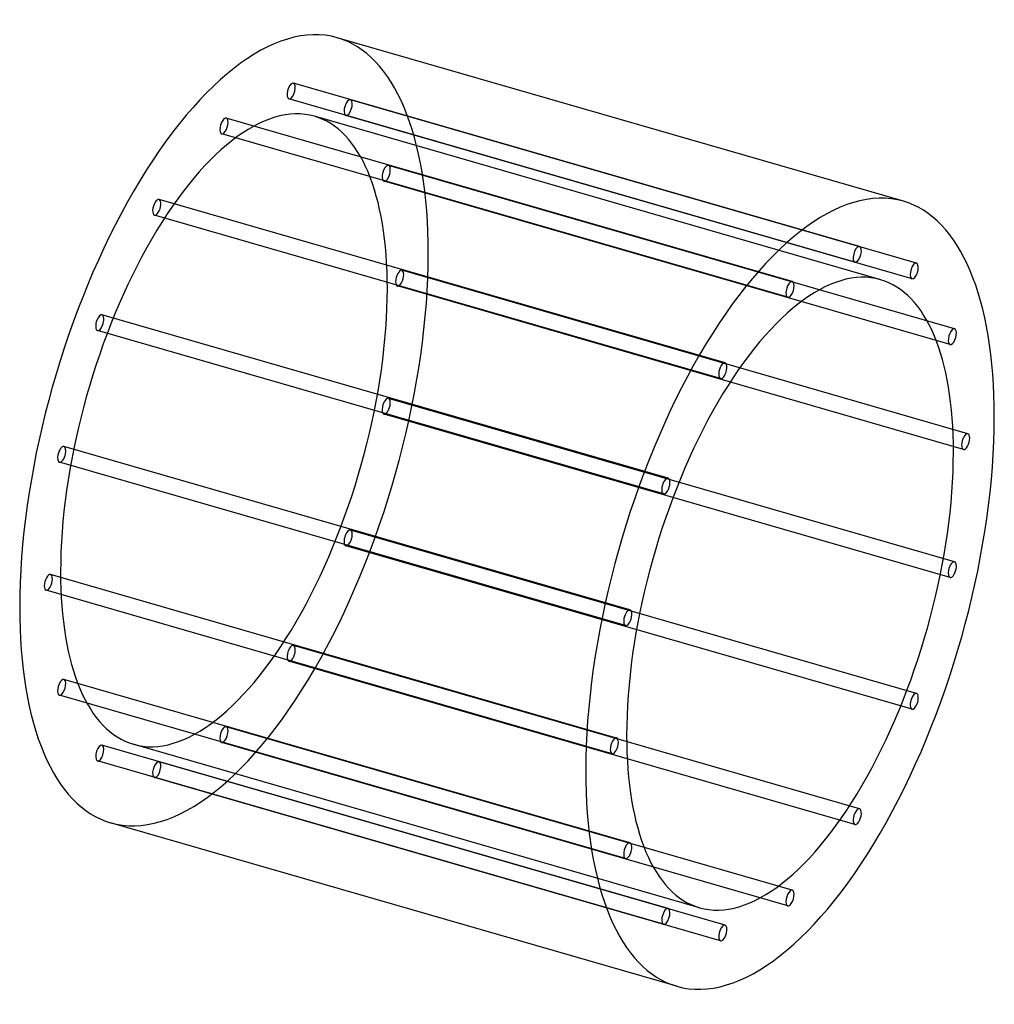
# Model space of a CAD drawing. Header units: millimetres. Extents: x -596 to 596, y -603 to 603.
import ezdxf

# ---------------------------------------------------------------- set-up
doc = ezdxf.new("R2010")
doc.units = ezdxf.units.MM
doc.layers.add('HIDDEN', color=7, linetype='Continuous')
doc.layers.add('THICK', color=7, linetype='Continuous')

msp = doc.modelspace()

# ---------------------------------------------------------------- linework, layer by layer
at = {"layer": 'HIDDEN'}
for p, q in [((431.5, 324.9), (-261.4, 524.9)), ((425.9, 305.7), (-266.9, 505.7)), ((501.2, 304.6), (-191.6, 504.6)), ((457.4, 284.3), (-235.5, 484.3)), ((495.7, 285.4), (-197.2, 485.4)), ((349.2, 282), (-343.6, 482)), ((343.6, 262.8), (-349.2, 462.8)), ((547.8, 224.1), (-145, 424.1)), ((542.3, 204.9), (-150.5, 404.9)), ((266.9, 182.4), (-425.9, 382.4)), ((261.4, 163.2), (-431.5, 363.2)), ((564.2, 95.8), (-128.6, 295.8)), ((558.6, 76.6), (-134.2, 276.6)), ((197.2, 41.3), (-495.7, 241.3)), ((191.6, 22.1), (-501.2, 222.1)), ((547.8, -60.9), (-145, 139.1)), ((542.3, -80.1), (-150.5, 119.9)), ((150.5, -119.9), (-542.3, 80.1)), ((145, -139.1), (-547.8, 60.9)), ((501.2, -222.1), (-191.6, -22.1)), ((495.7, -241.3), (-197.2, -41.3)), ((134.2, -276.6), (-558.6, -76.6)), ((128.6, -295.8), (-564.2, -95.8)), ((431.5, -363.2), (-261.4, -163.2)), ((425.9, -382.4), (-266.9, -182.4)), ((150.5, -404.9), (-542.3, -204.9)), ((145, -424.1), (-547.8, -224.1)), ((349.2, -462.8), (-343.6, -262.8)), ((197.2, -485.4), (-495.7, -285.4)), ((235.5, -484.3), (-457.4, -284.3)), ((343.6, -482), (-349.2, -282)), ((191.6, -504.6), (-501.2, -304.6)), ((266.9, -505.7), (-425.9, -305.7)), ((261.4, -524.9), (-431.5, -324.9))]:
    msp.add_line(p, q, dxfattribs=at)
for centre, major_axis, start_param, end_param in [((-346.4, 100), (138.7, 480.4), -0.982794, 0), ((-264.1, 515.3), (-2.77, -9.61), -2.946289, 0.000007), ((-264.1, 515.3), (-2.77, -9.61), 0.195304, 3.141599), ((-264.1, 515.3), (-2.77, -9.61), -3.141586, -2.946289), ((-346.4, 100), (-110.9, -384.3), -3.141593, -0.982794), ((-264.1, 515.3), (-2.77, -9.61), 0.000007, 0.195304), ((-194.4, 495), (-2.77, -9.61), -3.141586, -0.197396), ((-194.4, 495), (-2.77, -9.61), 0.000007, 2.944197), ((-194.4, 495), (-2.77, -9.61), 2.944197, 3.141599), ((-346.4, 472.4), (-2.77, -9.61), -3.141586, -2.55359), ((-346.4, 100), (-110.9, -384.3), 2.158799, 3.141593), ((-194.4, 495), (-2.77, -9.61), -0.197396, 0.000007), ((-346.4, 472.4), (-2.77, -9.61), -2.55359, 0.000007), ((-346.4, 472.4), (-2.77, -9.61), 0.588003, 3.141599), ((-346.4, 472.4), (-2.77, -9.61), 0.000007, 0.588003), ((-147.8, 414.5), (-2.77, -9.61), -3.141586, -0.590095), ((-147.8, 414.5), (-2.77, -9.61), 0.000007, 2.551498), ((-147.8, 414.5), (-2.77, -9.61), 2.551498, 3.141599), ((-147.8, 414.5), (-2.77, -9.61), -0.590095, 0.000007), ((-428.7, 372.8), (-2.77, -9.61), -2.160891, 0.000007), ((-428.7, 372.8), (-2.77, -9.61), -3.141586, -2.160891), ((-428.7, 372.8), (-2.77, -9.61), 0.980702, 3.141599), ((-428.7, 372.8), (-2.77, -9.61), 0.000007, 0.980702), ((-346.4, 100), (138.7, 480.4), -3.141593, -0.982794), ((-131.4, 286.2), (-2.77, -9.61), -3.141586, -0.982794), ((-131.4, 286.2), (-2.77, -9.61), 0.000007, 2.158799), ((-131.4, 286.2), (-2.77, -9.61), 2.158799, 3.141599), ((-131.4, 286.2), (-2.77, -9.61), -0.982794, 0.000007), ((-346.4, 100), (-110.9, -384.3), 0, 2.158799), ((-498.4, 231.7), (-2.77, -9.61), -3.141586, -1.768192), ((-498.4, 231.7), (-2.77, -9.61), 1.373401, 3.141599), ((-498.4, 231.7), (-2.77, -9.61), -1.768192, 0.000007), ((-498.4, 231.7), (-2.77, -9.61), 0.000007, 1.373401), ((-147.8, 129.5), (-2.77, -9.61), -3.141586, -1.375493), ((-147.8, 129.5), (-2.77, -9.61), 1.7661, 3.141599), ((-147.8, 129.5), (-2.77, -9.61), -1.375493, 0.000007), ((-147.8, 129.5), (-2.77, -9.61), 0.000007, 1.7661), ((-545, 70.5), (-2.77, -9.61), -3.141586, -1.375493), ((-545, 70.5), (-2.77, -9.61), 1.7661, 3.141599), ((-545, 70.5), (-2.77, -9.61), -1.375493, 0.000007), ((-545, 70.5), (-2.77, -9.61), 0.000007, 1.7661), ((-194.4, -31.7), (-2.77, -9.61), -3.141586, -1.768192), ((-194.4, -31.7), (-2.77, -9.61), 1.373401, 3.141599), ((-194.4, -31.7), (-2.77, -9.61), -1.768192, 0.000007), ((-194.4, -31.7), (-2.77, -9.61), 0.000007, 1.373401), ((-561.4, -86.2), (-2.77, -9.61), -3.141586, -0.982794), ((-561.4, -86.2), (-2.77, -9.61), 0.000007, 2.158799), ((-561.4, -86.2), (-2.77, -9.61), 2.158799, 3.141599), ((-346.4, 100), (-110.9, -384.3), -0.982794, 0), ((-561.4, -86.2), (-2.77, -9.61), -0.982794, 0.000007), ((-264.1, -172.8), (-2.77, -9.61), -2.160891, 0.000007), ((-264.1, -172.8), (-2.77, -9.61), -3.141586, -2.160891), ((-264.1, -172.8), (-2.77, -9.61), 0.980702, 3.141599), ((-264.1, -172.8), (-2.77, -9.61), 0.000007, 0.980702), ((-545, -214.5), (-2.77, -9.61), -3.141586, -0.590095), ((-545, -214.5), (-2.77, -9.61), 0.000007, 2.551498), ((-545, -214.5), (-2.77, -9.61), 2.551498, 3.141599), ((-545, -214.5), (-2.77, -9.61), -0.590095, 0.000007), ((-346.4, -272.4), (-2.77, -9.61), -2.55359, 0.000007), ((-346.4, -272.4), (-2.77, -9.61), -3.141586, -2.55359), ((-346.4, -272.4), (-2.77, -9.61), 0.588003, 3.141599), ((-498.4, -295), (-2.77, -9.61), -3.141586, -0.197396), ((-498.4, -295), (-2.77, -9.61), 0.000007, 2.944197), ((-498.4, -295), (-2.77, -9.61), 2.944197, 3.141599), ((-346.4, -272.4), (-2.77, -9.61), 0.000007, 0.588003), ((-498.4, -295), (-2.77, -9.61), -0.197396, 0.000007), ((-428.7, -315.3), (-2.77, -9.61), -2.946289, 0.000007), ((-428.7, -315.3), (-2.77, -9.61), 0.195304, 3.141599), ((-428.7, -315.3), (-2.77, -9.61), -3.141586, -2.946289), ((-428.7, -315.3), (-2.77, -9.61), 0.000007, 0.195304)]:
    msp.add_ellipse(centre, major_axis=major_axis, ratio=0.433013, start_param=start_param, end_param=end_param, dxfattribs=at)
at = {"layer": 'THICK'}
for p, q in [((485.1, 380.4), (-207.7, 580.4)), ((207.7, -580.4), (-485.1, -380.4))]:
    msp.add_line(p, q, dxfattribs=at)
for centre, major_axis, start_param, end_param in [((-346.4, 100), (138.7, 480.4), 0, 2.158799), ((346.4, -100), (-138.7, -480.4), -3.141593, -0.982794), ((346.4, -100), (-138.7, -480.4), 2.158799, 3.141593), ((428.7, 315.3), (2.77, 9.61), 0.195304, 3.141599), ((428.7, 315.3), (2.77, 9.61), -2.946289, 0.000007), ((428.7, 315.3), (2.77, 9.61), 0.000007, 0.195304), ((346.4, -100), (110.9, 384.3), 0, 2.158799), ((428.7, 315.3), (2.77, 9.61), -3.141586, -2.946289), ((498.4, 295), (2.77, 9.61), 0.000007, 2.944197), ((498.4, 295), (2.77, 9.61), -3.141586, -0.197396), ((498.4, 295), (2.77, 9.61), -0.197396, 0.000007), ((346.4, 272.4), (2.77, 9.61), 0.588003, 3.141599), ((346.4, 272.4), (2.77, 9.61), 0.000007, 0.588003), ((346.4, 272.4), (2.77, 9.61), -2.55359, 0.000007), ((346.4, -100), (110.9, 384.3), -0.982794, 0), ((498.4, 295), (2.77, 9.61), 2.944197, 3.141599), ((346.4, 272.4), (2.77, 9.61), -3.141586, -2.55359), ((545, 214.5), (2.77, 9.61), 0.000007, 2.551498), ((545, 214.5), (2.77, 9.61), -3.141586, -0.590095), ((545, 214.5), (2.77, 9.61), -0.590095, 0.000007), ((545, 214.5), (2.77, 9.61), 2.551498, 3.141599), ((264.1, 172.8), (2.77, 9.61), 0.000007, 0.980702), ((264.1, 172.8), (2.77, 9.61), -2.160891, 0.000007), ((264.1, 172.8), (2.77, 9.61), 0.980702, 3.141599), ((264.1, 172.8), (2.77, 9.61), -3.141586, -2.160891), ((346.4, -100), (-138.7, -480.4), 0, 2.158799), ((561.4, 86.2), (2.77, 9.61), 0.000007, 2.158799), ((561.4, 86.2), (2.77, 9.61), -3.141586, -0.982794), ((561.4, 86.2), (2.77, 9.61), -0.982794, 0.000007), ((346.4, -100), (110.9, 384.3), -3.141593, -0.982794), ((561.4, 86.2), (2.77, 9.61), 2.158799, 3.141599), ((194.4, 31.7), (2.77, 9.61), 0.000007, 1.373401), ((194.4, 31.7), (2.77, 9.61), -1.768192, 0.000007), ((194.4, 31.7), (2.77, 9.61), 1.373401, 3.141599), ((194.4, 31.7), (2.77, 9.61), -3.141586, -1.768192), ((545, -70.5), (2.77, 9.61), 1.7661, 3.141599), ((545, -70.5), (2.77, 9.61), 0.000007, 1.7661), ((545, -70.5), (2.77, 9.61), -3.141586, -1.375493), ((545, -70.5), (2.77, 9.61), -1.375493, 0.000007), ((-346.4, 100), (138.7, 480.4), 2.158799, 3.141593), ((147.8, -129.5), (2.77, 9.61), 0.000007, 1.7661), ((147.8, -129.5), (2.77, 9.61), -1.375493, 0.000007), ((147.8, -129.5), (2.77, 9.61), 1.7661, 3.141599), ((147.8, -129.5), (2.77, 9.61), -3.141586, -1.375493), ((498.4, -231.7), (2.77, 9.61), 1.373401, 3.141599), ((498.4, -231.7), (2.77, 9.61), 0.000007, 1.373401), ((498.4, -231.7), (2.77, 9.61), -1.768192, 0.000007), ((498.4, -231.7), (2.77, 9.61), -3.141586, -1.768192), ((131.4, -286.2), (2.77, 9.61), 0.000007, 2.158799), ((131.4, -286.2), (2.77, 9.61), -0.982794, 0.000007), ((346.4, -100), (110.9, 384.3), 2.158799, 3.141593), ((131.4, -286.2), (2.77, 9.61), -3.141586, -0.982794), ((131.4, -286.2), (2.77, 9.61), 2.158799, 3.141599), ((346.4, -100), (-138.7, -480.4), -0.982794, 0), ((428.7, -372.8), (2.77, 9.61), 0.980702, 3.141599), ((428.7, -372.8), (2.77, 9.61), 0.000007, 0.980702), ((428.7, -372.8), (2.77, 9.61), -2.160891, 0.000007), ((428.7, -372.8), (2.77, 9.61), -3.141586, -2.160891), ((147.8, -414.5), (2.77, 9.61), 0.000007, 2.551498), ((147.8, -414.5), (2.77, 9.61), -3.141586, -0.590095), ((147.8, -414.5), (2.77, 9.61), -0.590095, 0.000007), ((147.8, -414.5), (2.77, 9.61), 2.551498, 3.141599), ((346.4, -472.4), (2.77, 9.61), 0.588003, 3.141599), ((346.4, -472.4), (2.77, 9.61), 0.000007, 0.588003), ((346.4, -472.4), (2.77, 9.61), -2.55359, 0.000007), ((346.4, -472.4), (2.77, 9.61), -3.141586, -2.55359), ((194.4, -495), (2.77, 9.61), 0.000007, 2.944197), ((194.4, -495), (2.77, 9.61), -3.141586, -0.197396), ((194.4, -495), (2.77, 9.61), -0.197396, 0.000007), ((194.4, -495), (2.77, 9.61), 2.944197, 3.141599), ((264.1, -515.3), (2.77, 9.61), 0.195304, 3.141599), ((264.1, -515.3), (2.77, 9.61), -2.946289, 0.000007), ((264.1, -515.3), (2.77, 9.61), 0.000007, 0.195304), ((264.1, -515.3), (2.77, 9.61), -3.141586, -2.946289)]:
    msp.add_ellipse(centre, major_axis=major_axis, ratio=0.433013, start_param=start_param, end_param=end_param, dxfattribs=at)

doc.saveas('drawing.dxf')
